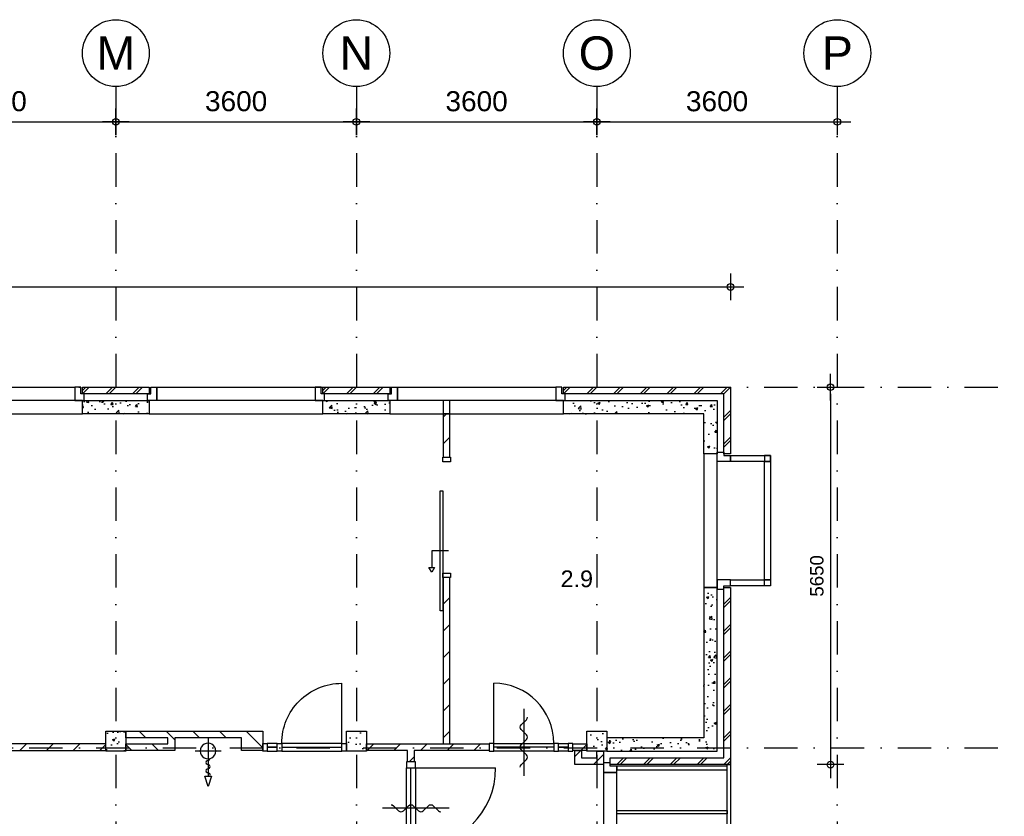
# Model space of a CAD drawing. Header units: millimetres. Extents: x -5500 to 79887, y -71178 to 5500.
# Tile 9 of 14: x 27360 to 42100, y -6423 to 5500. Entities that reach past the tile are written whole.
import ezdxf
from ezdxf.enums import TextEntityAlignment as Align

# ---------------------------------------------------------------- set-up
doc = ezdxf.new("R2010")
doc.units = ezdxf.units.MM
doc.header["$LTSCALE"] = 100
doc.linetypes.add('p_stramien$0$DASHDOT', pattern=[1, 0.5, -0.25, 0, -0.25])
for name, color, linetype in [('A--A21--_BUITENWAND', 9, 'Continuous'), ('A--A22--_BINNENWAND', 9, 'Continuous'), ('A--A28--_KONSTRUKTIES', 9, 'Continuous'), ('A--L21--_BUITENWAND', 4, 'Continuous'), ('A--L22--_BINNENWAND', 7, 'Continuous'), ('A--L27--_DAKEN', 7, 'Continuous'), ('A--L28--_KONSTRUKTIES', 4, 'Continuous'), ('A--L31--_BUITENKOZIJN', 4, 'Continuous'), ('A--L32--_BINNENKOZIJN', 4, 'Continuous'), ('A--L65--_BEVEILIGING', 1, 'Continuous'), ('A--M$1A_MAATVOERING', 1, 'Continuous'), ('A--T$1A_0_25MM', 4, 'Continuous'), ('p_stramien$0$A--L$7A-_STRAMIEN', 250, 'p_stramien$0$DASHDOT'), ('p_stramien$0$A--M$1A_MAATVOERING', 1, 'Continuous'), ('p_stramien$0$A--T$1A_0_50MM', 3, 'Continuous')]:
    doc.layers.add(name, color=color, linetype=linetype)
doc.styles.add('p_stramien$0$TEXT-0_30', font='arial.ttf', dxfattribs={"height": 300})
doc.styles.add('p_stramien$0$TEXT-0_50', font='arial.ttf', dxfattribs={"height": 500})
doc.styles.add('TEXT-0_20', font='arial.ttf', dxfattribs={"height": 200})
doc.styles.add('TEXT-0_25', font='arial.ttf', dxfattribs={"height": 250})
doc.dimstyles.new('DIM-2', dxfattribs={"dimscale": 100, "dimtxt": 2, "dimasz": 1, "dimexe": 0, "dimexo": 0, "dimgap": 0, "dimtad": 0, "dimdec": 0, "dimzin": 0, "dimdsep": 46, "dimtxsty": 'TEXT-0_20', "dimblk1": 'MAATPUNT', "dimblk2": 'MAATPUNT', "dimsah": 1, "dimcen": 0, "dimse1": 1, "dimse2": 1, "dimclrd": 9, "dimclre": 1, "dimclrt": 2, "dimazin": 0, "dimtfac": 0.75, "dimtdec": 0, "dimtix": 1, "dimtmove": 2, "dimatfit": 3, "dimfxl": 0, "dimtvp": 1, "dimtolj": 1, "dimtzin": 0, "dimarcsym": 0})
doc.dimstyles.new('p_stramien$0$DIM-3', dxfattribs={"dimscale": 100, "dimtxt": 3, "dimasz": 1, "dimexe": 0, "dimexo": 0, "dimgap": 0, "dimtad": 0, "dimdec": 0, "dimzin": 0, "dimdsep": 46, "dimtxsty": 'p_stramien$0$TEXT-0_30', "dimblk1": 'p_stramien$0$MAATPUNT', "dimblk2": 'p_stramien$0$MAATPUNT', "dimsah": 1, "dimcen": 0, "dimse1": 1, "dimse2": 1, "dimclrd": 9, "dimclre": 1, "dimclrt": 3, "dimazin": 0, "dimtfac": 0.75, "dimtdec": 0, "dimtix": 1, "dimtmove": 2, "dimatfit": 3, "dimfxl": 0, "dimtvp": 1, "dimtolj": 1, "dimtzin": 0, "dimarcsym": 0})
pattern_1 = [(45, (0, 50), (-200, 200), []), (45, (50, 50), (-200, 200), [])]
pattern_2 = [(45, (19350, 0), (-200, 200), [])]
pattern_3 = [(45, (0, 0), (-200, 200), [])]

# ---------------------------------------------------------------- blocks, each defined once
blk = doc.blocks.new('bu_koz_2600')
at = {"layer": 'A--L21--_BUITENWAND', "color": 9}
blk.add_lwpolyline([(0, -300), (2600, -300), (2600, -100), (0, -100)], close=True, dxfattribs=at)
at = {"layer": 'A--L31--_BUITENKOZIJN', "color": 1}
for points in [[(-25, 0), (25, 0), (25, 100), (115, 100), (115, -100), (-25, -100), (-25, 0)], [(2625, 0), (2575, 0), (2575, 100), (2485, 100), (2485, -100), (2625, -100), (2625, 0)]]:
    blk.add_lwpolyline(points, dxfattribs=at)
at = {"layer": 'A--L31--_BUITENKOZIJN', "color": 9}
blk.add_lwpolyline([(115, 100), (2485, 100), (2485, -100), (115, -100)], close=True, dxfattribs=at)
blk = doc.blocks.new('bi_koz_1250')
at = {"layer": 'A--L32--_BINNENKOZIJN', "color": 1}
for points in [[(-57, -67), (57, -67), (57, 0), (-57, 0)], [(0, -67), (57, -67), (57, -967), (0, -967)], [(-57, -1034), (57, -1034), (57, -967), (-57, -967)], [(-57, -1250), (57, -1250), (57, -1183), (-57, -1183)]]:
    blk.add_lwpolyline(points, close=True, dxfattribs=at)
at = {"layer": 'A--L32--_BINNENKOZIJN', "color": 9}
for points in [[(-57, -67), (57, -67), (57, -967), (-57, -967)], [(-57, -1034), (0, -1034), (0, -1183), (-57, -1183)], [(0, -1034), (57, -1034), (57, -1183), (0, -1183)]]:
    blk.add_lwpolyline(points, close=True, dxfattribs=at)
blk.add_lwpolyline([(57, -67), (957, -67)], dxfattribs=at)
blk.add_arc((57, -67), 900, 270, 0, dxfattribs=at)
blk = doc.blocks.new('bi_koz_sfd_1800')
at = {"layer": 'A--L32--_BINNENKOZIJN', "color": 1}
for points in [[(-57, -67), (57, -67), (57, 0), (-57, 0)], [(57, -500), (57, -2300), (97, -2300), (97, -500)], [(-57, -1800), (57, -1800), (57, -1733), (-57, -1733)]]:
    blk.add_lwpolyline(points, close=True, dxfattribs=at)
at = {"layer": 'A--L32--_BINNENKOZIJN', "color": 7}
blk.add_lwpolyline([(-28, -1400), (222, -1400), (222, -1650)], dxfattribs=at)
for points in [[(181, -1650), (222, -1720), (263, -1650)], [(222, -1650), (222, -1650), (222, -1650)]]:
    blk.add_lwpolyline(points, close=True, dxfattribs=at)
blk = doc.blocks.new('bi_koz_2090')
at = {"color": 9}
blk.add_lwpolyline([(67.5, -90), (1267.5, -90)], dxfattribs=at)
at = {"layer": 'A--L32--_BINNENKOZIJN', "color": 1}
for points in [[(-67.5, -90), (67.5, -90), (67.5, 0), (-67.5, 0)], [(0, -90), (67.5, -90), (67.5, -1290), (0, -1290)], [(-67.5, -1380), (67.5, -1380), (67.5, -1290), (-67.5, -1290)], [(-67.5, -2090), (67.5, -2090), (67.5, -2000), (-67.5, -2000)]]:
    blk.add_lwpolyline(points, close=True, dxfattribs=at)
at = {"layer": 'A--L32--_BINNENKOZIJN', "color": 9}
for points in [[(-67.5, -90), (67.5, -90), (67.5, -1290), (-67.5, -1290)], [(-67.5, -1380), (0, -1380), (0, -2000), (-67.5, -2000)], [(0, -1380), (67.5, -1380), (67.5, -2000), (0, -2000)]]:
    blk.add_lwpolyline(points, close=True, dxfattribs=at)
blk.add_arc((67.5, -90), 1200, 270, 0, dxfattribs=at)
blk = doc.blocks.new('brand_slh')
at = {"layer": 'A--L65--_BEVEILIGING', "color": 1, "linetype": 'Continuous'}
for p, q in [((0, 196), (0, -195)), ((-196, 0), (379, 0))]:
    blk.add_line(p, q, dxfattribs=at)
at = {"layer": 'A--L65--_BEVEILIGING'}
blk.add_lwpolyline([(379, -50), (379, 50), (529, 0), (379, -50)], dxfattribs=at)
at = {"layer": 'A--L65--_BEVEILIGING', "color": 1, "linetype": 'Continuous'}
for centre, major_axis, start_param, end_param in [((0, 0), (82.9, 82.9), 5.497787, 8.63938), ((0, 0), (82.9, 82.9), 2.356194, 5.497787), ((109, 0), (22.4, 22.4), 5.504308, 6.956896), ((172, 0), (-22.1, 22.1), 0.785398, 3.926991), ((234, 0), (-22.1, 22.1), 3.926991, 7.068583), ((297, 0), (-22.1, 22.1), 0.785398, 3.926991), ((360, 0), (-22.3, 22.3), -0.778194, 0.778194)]:
    blk.add_ellipse(centre, major_axis=major_axis, ratio=1, start_param=start_param, end_param=end_param, dxfattribs=at)
blk = doc.blocks.new('brand_zs')
at = {"layer": 'A--L65--_BEVEILIGING'}
blk.add_lwpolyline([(-298, 50, -0.198912), (-263, 35), (-185, -43, 0.414214), (-114, -43), (-35, 35, -0.414214), (35, 35), (114, -43, 0.414214), (185, -43), (263, 35, -0.414214), (334, 35), (412, -43, 0.203344), (448, -58)], format="xyb", dxfattribs=at)
blk.add_lwpolyline([(573, -4), (-427, -4)], dxfattribs=at)
blk = doc.blocks.new('bu_koz_2090')
at = {"layer": 'A--L31--_BUITENKOZIJN', "color": 1}
for points in [[(-100, -115), (100, -115), (100, -25), (0, -25), (0, 25), (-100, 25), (-100, -115)], [(-100, -1975), (100, -1975), (100, -2065), (0, -2065), (0, -2115), (-100, -2115), (-100, -1975)]]:
    blk.add_lwpolyline(points, dxfattribs=at)
at = {"layer": 'A--L31--_BUITENKOZIJN', "color": 9}
blk.add_lwpolyline([(-100, -115), (-100, -1975), (100, -1975), (100, -115)], close=True, dxfattribs=at)
blk = doc.blocks.new('p_stramien$0$stramien')
at = {"layer": 'p_stramien$0$A--M$1A_MAATVOERING', "color": 1}
blk.add_circle((0, 0), 500, dxfattribs=at)
at = {"layer": 'p_stramien$0$A--T$1A_0_50MM', "style": 'p_stramien$0$TEXT-0_50'}
blk.add_attdef('AS', text='', height=500, dxfattribs=at).set_placement((0, 0), align=Align.MIDDLE_CENTER)
blk = doc.blocks.new('p_stramien$0$MAATPUNT')
at = {"color": 9, "linetype": 'Continuous'}
for p, q in [((0, 2), (0, -2)), ((-2, 0), (2, 0))]:
    blk.add_line(p, q, dxfattribs=at)
at = {"color": 1, "linetype": 'Continuous'}
blk.add_circle((0, 0), 0.5, dxfattribs=at)
blk = doc.blocks.new('*D328')
at = {"layer": 'p_stramien$0$A--M$1A_MAATVOERING', "color": 9, "lineweight": -2}
blk.add_line((25300, 3971), (28700, 3971), dxfattribs=at)
at = {"layer": 'p_stramien$0$A--M$1A_MAATVOERING', "color": 9, "lineweight": -2, "xscale": 100, "yscale": 100, "zscale": 100, "rotation": 180}
blk.add_blockref('p_stramien$0$MAATPUNT', (25200, 3971), dxfattribs=at)
at = {"layer": 'p_stramien$0$A--M$1A_MAATVOERING', "color": 9, "lineweight": -2, "xscale": 100, "yscale": 100, "zscale": 100}
blk.add_blockref('p_stramien$0$MAATPUNT', (28800, 3971), dxfattribs=at)
at = {"layer": 'p_stramien$0$A--M$1A_MAATVOERING', "color": 3, "insert": (27000, 4278), "char_height": 300, "attachment_point": 5, "style": 'p_stramien$0$TEXT-0_30'}
blk.add_mtext('\\A1;3600', dxfattribs=at)
blk = doc.blocks.new('*D326')
at = {"layer": 'p_stramien$0$A--M$1A_MAATVOERING', "color": 9, "lineweight": -2}
blk.add_line((28900, 3971), (32300, 3971), dxfattribs=at)
at = {"layer": 'p_stramien$0$A--M$1A_MAATVOERING', "color": 9, "lineweight": -2, "xscale": 100, "yscale": 100, "zscale": 100, "rotation": 180}
blk.add_blockref('p_stramien$0$MAATPUNT', (28800, 3971), dxfattribs=at)
at = {"layer": 'p_stramien$0$A--M$1A_MAATVOERING', "color": 9, "lineweight": -2, "xscale": 100, "yscale": 100, "zscale": 100}
blk.add_blockref('p_stramien$0$MAATPUNT', (32400, 3971), dxfattribs=at)
at = {"layer": 'p_stramien$0$A--M$1A_MAATVOERING', "color": 3, "insert": (30600, 4278), "char_height": 300, "attachment_point": 5, "style": 'p_stramien$0$TEXT-0_30'}
blk.add_mtext('\\A1;3600', dxfattribs=at)
blk = doc.blocks.new('*D324')
at = {"layer": 'p_stramien$0$A--M$1A_MAATVOERING', "color": 9, "lineweight": -2}
blk.add_line((32500, 3971.26223), (35900, 3971.26223), dxfattribs=at)
at = {"layer": 'p_stramien$0$A--M$1A_MAATVOERING', "color": 9, "lineweight": -2, "xscale": 100, "yscale": 100, "zscale": 100, "rotation": 180}
blk.add_blockref('p_stramien$0$MAATPUNT', (32400, 3971.26223), dxfattribs=at)
at = {"layer": 'p_stramien$0$A--M$1A_MAATVOERING', "color": 9, "lineweight": -2, "xscale": 100, "yscale": 100, "zscale": 100}
blk.add_blockref('p_stramien$0$MAATPUNT', (36000, 3971.26223), dxfattribs=at)
at = {"layer": 'p_stramien$0$A--M$1A_MAATVOERING', "color": 3, "insert": (34200, 4277.56223), "char_height": 300, "attachment_point": 5, "style": 'p_stramien$0$TEXT-0_30'}
blk.add_mtext('\\A1;3600', dxfattribs=at)
blk = doc.blocks.new('*D322')
at = {"layer": 'p_stramien$0$A--M$1A_MAATVOERING', "color": 9, "lineweight": -2}
blk.add_line((36100, 3971.26223), (39500, 3971.26223), dxfattribs=at)
at = {"layer": 'p_stramien$0$A--M$1A_MAATVOERING', "color": 9, "lineweight": -2, "xscale": 100, "yscale": 100, "zscale": 100, "rotation": 180}
blk.add_blockref('p_stramien$0$MAATPUNT', (36000, 3971.26223), dxfattribs=at)
at = {"layer": 'p_stramien$0$A--M$1A_MAATVOERING', "color": 9, "lineweight": -2, "xscale": 100, "yscale": 100, "zscale": 100}
blk.add_blockref('p_stramien$0$MAATPUNT', (39600, 3971.26223), dxfattribs=at)
at = {"layer": 'p_stramien$0$A--M$1A_MAATVOERING', "color": 3, "insert": (37800, 4277.56223), "char_height": 300, "attachment_point": 5, "style": 'p_stramien$0$TEXT-0_30'}
blk.add_mtext('\\A1;3600', dxfattribs=at)
blk = doc.blocks.new('MAATPUNT')
at = {"color": 9, "linetype": 'Continuous'}
for p, q in [((0, 2), (0, -2)), ((-2, 0), (2, 0))]:
    blk.add_line(p, q, dxfattribs=at)
at = {"color": 1, "linetype": 'Continuous'}
blk.add_circle((0, 0), 0.5, dxfattribs=at)
blk = doc.blocks.new('*D194')
at = {"layer": 'A--M$1A_MAATVOERING', "color": 9, "lineweight": -2}
blk.add_line((-100, 1500), (37900, 1500), dxfattribs=at)
at = {"layer": 'A--M$1A_MAATVOERING', "color": 9, "lineweight": -2, "xscale": 100, "yscale": 100, "zscale": 100, "rotation": 180}
blk.add_blockref('MAATPUNT', (-200, 1500), dxfattribs=at)
at = {"layer": 'A--M$1A_MAATVOERING', "color": 9, "lineweight": -2, "xscale": 100, "yscale": 100, "zscale": 100}
blk.add_blockref('MAATPUNT', (38000, 1500), dxfattribs=at)
at = {"layer": 'A--M$1A_MAATVOERING', "color": 2, "insert": (18900, 1704), "char_height": 200, "attachment_point": 5, "style": 'TEXT-0_20'}
blk.add_mtext('\\A1;38200', dxfattribs=at)
blk = doc.blocks.new('*D195')
at = {"layer": 'A--M$1A_MAATVOERING', "color": 9, "lineweight": -2}
blk.add_line((39498, -100), (39498, -5550), dxfattribs=at)
at = {"layer": 'A--M$1A_MAATVOERING', "color": 9, "lineweight": -2, "xscale": 100, "yscale": 100, "zscale": 100}
for p, rotation in [((39498, 0), 90), ((39498, -5650), 270)]:
    blk.add_blockref('MAATPUNT', p, dxfattribs=dict(at, rotation=rotation))
at = {"layer": 'A--M$1A_MAATVOERING', "color": 2, "insert": (39294, -2825), "char_height": 200, "attachment_point": 5, "rotation": 90, "style": 'TEXT-0_20'}
blk.add_mtext('\\A1;5650', dxfattribs=at)
blk = doc.blocks.new('p_stramien')
at = {"layer": 'p_stramien$0$A--L$7A-_STRAMIEN', "ltscale": 10}
for points in [[(28800, 4500), (28800, -70400)], [(32400, 4500), (32400, -70400)], [(36000, 4500), (36000, -70400)], [(39600, 4500), (39600, -70400)], [(-4500.1, 0), (42100, 0)], [(-4500.1, -5400), (42100, -5400)]]:
    blk.add_lwpolyline(points, dxfattribs=at)
at = {"layer": 'p_stramien$0$A--L$7A-_STRAMIEN', "rotation": 360}
for p, values in [((28800, 5000), {'AS': 'M'}), ((32400, 5000), {'AS': 'N'}), ((36000, 5000), {'AS': 'O'}), ((39600, 5000), {'AS': 'P'})]:
    blk.add_blockref('p_stramien$0$stramien', p, dxfattribs=at).add_auto_attribs(values)
at = {"layer": 'p_stramien$0$A--M$1A_MAATVOERING'}
for base, p1, p2, picture, middle in [((28800, 3971.3), (25200, 0), (28800, 0), '*D328', (27000, 4277.6)), ((32400, 3971.3), (28800, 0), (32400, 0), '*D326', (30600, 4277.6)), ((36000, 3971.3), (32400, 0), (36000, 0), '*D324', (34200, 4277.6)), ((39600, 3971.3), (36000, 0), (39600, 0), '*D322', (37800, 4277.6))]:
    dim = blk.add_linear_dim(base=base, p1=p1, p2=p2, dimstyle='p_stramien$0$DIM-3', dxfattribs=at)
    dim.commit()
    dim.dimension.update_dxf_attribs({"geometry": picture, "text_midpoint": middle})

msp = doc.modelspace()

# ---------------------------------------------------------------- hatches: boundary and pattern name
at = {"layer": 'A--A21--_BUITENWAND'}
h = msp.add_hatch(dxfattribs=at)
h.set_pattern_fill('BAKSTEEN', color=256, scale=100, style=0)
h.set_pattern_definition(pattern_1)
h.paths.add_polyline_path([(29300, 0), (28300, 0), (28300, -100), (29300, -100)])
h = msp.add_hatch(dxfattribs=at)
h.set_pattern_fill('BAKSTEEN', color=256, scale=100, style=0)
h.set_pattern_definition(pattern_1)
h.paths.add_polyline_path([(32900, 0), (31900, 0), (31900, -100), (32900, -100)])
h = msp.add_hatch(dxfattribs=at)
h.set_pattern_fill('BAKSTEEN', color=256, scale=100, style=0)
h.set_pattern_definition(pattern_1)
h.paths.add_polyline_path([(38000, 0), (35500, 0), (35500, -100), (37900, -100), (37900, -1000), (38000, -1000)])
h = msp.add_hatch(dxfattribs=at)
h.set_pattern_fill('CONCRETE2', color=256, scale=25, style=0)
h.paths.add_polyline_path([(29300, -200), (28300, -200), (28300, -400), (29300, -400)])
h = msp.add_hatch(dxfattribs=at)
h.set_pattern_fill('CONCRETE2', color=256, scale=25, style=0)
h.paths.add_polyline_path([(32900, -200), (31900, -200), (31900, -400), (32900, -400)])
h = msp.add_hatch(dxfattribs=at)
h.set_pattern_fill('CONCRETE2', color=256, scale=25, style=0)
h.paths.add_polyline_path([(37800, -1000), (37800, -200), (35500, -200), (35500, -400), (37600, -400), (37600, -1000)])
h = msp.add_hatch(dxfattribs=at)
h.set_pattern_fill('CONCRETE2', color=256, scale=25, style=0)
h.paths.add_polyline_path([(37600, -3000), (37600, -5250), (36150, -5250), (36150, -5450), (37800, -5450), (37800, -3000)])
h = msp.add_hatch(dxfattribs=at)
h.set_pattern_fill('BAKSTEEN', color=256, scale=100, style=0)
h.set_pattern_definition(pattern_1)
h.paths.add_polyline_path([(38000, -3000), (37900, -3000), (37900, -5550), (36200, -5550), (36200, -5650), (38000, -5650)])
at = {"layer": 'A--A22--_BINNENWAND'}
h = msp.add_hatch(dxfattribs=at)
h.set_pattern_fill('KALKZANDSTEEN', color=256, scale=100, style=0)
h.set_pattern_definition(pattern_2)
h.paths.add_polyline_path([(33700, -400), (33700, -1050), (33800, -1050), (33800, -400)])
h = msp.add_hatch(dxfattribs=at)
h.set_pattern_fill('KALKZANDSTEEN', color=256, scale=100, style=0)
h.set_pattern_definition(pattern_2)
h.paths.add_polyline_path([(33700, -2850), (33700, -5340), (33800, -5340), (33800, -2850)])
h = msp.add_hatch(dxfattribs=at)
h.set_pattern_fill('KALKZANDSTEEN', color=256, scale=100, angle=180, style=0)
h.set_pattern_definition([(135, (61200, 0), (200, 200), [])])
h.paths.add_polyline_path([(31000, -5150), (28950, -5150), (28950, -5250), (29580, -5250), (29580, -5340), (28950, -5340), (28950, -5440), (29680, -5440), (29680, -5250), (30680, -5250), (30680, -5440), (31000, -5440)])
h = msp.add_hatch(dxfattribs=at)
h.set_pattern_fill('KALKZANDSTEEN', color=256, scale=100, style=0)
h.set_pattern_definition(pattern_3)
h.paths.add_polyline_path([(28650, -5340), (25350, -5340), (25350, -5440), (28650, -5440)])
h = msp.add_hatch(dxfattribs=at)
h.set_pattern_fill('KALKZANDSTEEN', color=256, scale=100, style=0)
h.set_pattern_definition(pattern_3)
h.paths.add_polyline_path([(32550, -5440), (33167.5, -5440), (33167.5, -5609.1), (33267.5, -5609.1), (33267.5, -5440), (34390, -5440), (34390, -5340), (32550, -5340)])
h = msp.add_hatch(dxfattribs=at)
h.set_pattern_fill('KALKZANDSTEEN', color=256, scale=100, style=0)
h.set_pattern_definition(pattern_3)
h.paths.add_polyline_path([(35850, -5340), (35640, -5340), (35640, -5440), (35850, -5440)])
h = msp.add_hatch(dxfattribs=at)
h.set_pattern_fill('KALKZANDSTEEN', color=256, scale=100, style=0)
h.set_pattern_definition(pattern_3)
h.paths.add_polyline_path([(36100, -5650), (36100, -5450), (36000, -5450), (36000, -5550), (35770, -5550), (35770, -5440), (35670, -5440), (35670, -5650)])
at = {"layer": 'A--A28--_KONSTRUKTIES'}
h = msp.add_hatch(dxfattribs=at)
h.set_pattern_fill('CONCRETE2', color=256, scale=25, style=0)
h.paths.add_polyline_path([(28650, -5150), (28650, -5450), (28950, -5450), (28950, -5150)])
h = msp.add_hatch(dxfattribs=at)
h.set_pattern_fill('CONCRETE2', color=256, scale=25, style=0)
h.paths.add_polyline_path([(32250, -5150), (32250, -5450), (32550, -5450), (32550, -5150)])
h = msp.add_hatch(dxfattribs=at)
h.set_pattern_fill('CONCRETE2', color=256, scale=25, style=0)
h.paths.add_polyline_path([(35850, -5150), (35850, -5450), (36150, -5450), (36150, -5150)])

# ---------------------------------------------------------------- linework, layer by layer
at = {"layer": 'A--L21--_BUITENWAND', "color": 2}
for points in [[(28300, 0), (29300, 0), (29300, -100), (28300, -100)], [(31900, 0), (32900, 0), (32900, -100), (31900, -100)], [(35500, 0), (38000, 0), (38000, -1000), (37900, -1000), (37900, -100), (35500, -100)], [(37900, -3000), (38000, -3000), (38000, -5650), (36200, -5650), (36200, -5550), (37900, -5550)]]:
    msp.add_lwpolyline(points, close=True, dxfattribs=at)
at = {"layer": 'A--L21--_BUITENWAND', "color": 3}
for points in [[(28300, -200), (29300, -200), (29300, -400), (28300, -400)], [(31900, -200), (32900, -200), (32900, -400), (31900, -400)], [(37600, -3000), (37600, -5250), (36150, -5250), (36150, -5450), (37800, -5450), (37800, -3000)]]:
    msp.add_lwpolyline(points, close=True, dxfattribs=at)
msp.add_lwpolyline([(37800, -200), (37800, -1000), (37600, -1000), (37600, -400), (35500, -400), (35500, -200), (37800, -200)], dxfattribs=at)
at = {"layer": 'A--L22--_BINNENWAND', "color": 2}
for points in [[(33700, -400), (33700, -1050), (33800, -1050), (33800, -400)], [(33700, -2850), (33700, -5340), (33800, -5340), (33800, -2850)], [(28950, -5150), (31000, -5150), (31000, -5440), (30680, -5440), (30680, -5250), (29680, -5250), (29680, -5440), (28950, -5440), (28950, -5340), (29580, -5340), (29580, -5250), (28950, -5250)], [(28650, -5340), (25350, -5340), (25350, -5440), (28650, -5440)], [(35640, -5340), (35850, -5340), (35850, -5440), (35640, -5440)]]:
    msp.add_lwpolyline(points, close=True, dxfattribs=at)
for points in [[(33167.5, -5440), (32550, -5440), (32550, -5340), (34390, -5340), (34390, -5440), (33267.5, -5440), (33267.5, -5609.1), (33167.5, -5609.1), (33167.5, -5440)], [(36100, -5450), (36100, -5650), (35670, -5650), (35670, -5440), (35770, -5440), (35770, -5550), (36000, -5550), (36000, -5450), (36100, -5450)]]:
    msp.add_lwpolyline(points, dxfattribs=at)
at = {"layer": 'A--L27--_DAKEN', "color": 9}
for points in [[(36300, -5725), (37950, -5725), (37950, -5675), (36300, -5675)], [(38000, -5650), (38000, -7722.5), (37950, -7722), (37950, -5650)], [(36300, -6338.3), (37950, -6338.3), (37950, -6388.3), (36300, -6388.3)]]:
    msp.add_lwpolyline(points, close=True, dxfattribs=at)
at = {"layer": 'A--L28--_KONSTRUKTIES', "color": 3}
for points in [[(28650, -5450), (28650, -5150), (28950, -5150), (28950, -5450)], [(32250, -5450), (32250, -5150), (32550, -5150), (32550, -5450)], [(35850, -5450), (35850, -5150), (36150, -5150), (36150, -5450)]]:
    msp.add_lwpolyline(points, close=True, dxfattribs=at)
at = {"layer": 'A--L31--_BUITENKOZIJN', "color": 1}
for points in [[(33700, -400), (33800, -400), (33800, -200), (33700, -200)], [(38510, -1115), (38600, -1115), (38600, -1025), (38510, -1025)], [(38510, -2885), (38600, -2885), (38600, -2975), (38510, -2975)]]:
    msp.add_lwpolyline(points, close=True, dxfattribs=at)
at = {"layer": 'A--L31--_BUITENKOZIJN', "color": 9}
for points in [[(37600, -1000), (37600, -3000), (37800, -3000), (37800, -1000)], [(38000, -1025), (38600, -1025), (38600, -1115), (38000, -1115)], [(38600, -1115), (38600, -2885), (38510, -2885), (38510, -1115)], [(38000, -2885), (38600, -2885), (38600, -2975), (38000, -2975)]]:
    msp.add_lwpolyline(points, close=True, dxfattribs=at)
at = {"layer": 'A--L31--_BUITENKOZIJN', "color": 1}
for points in [[(37900, -975), (37900, -1025), (38000, -1025), (38000, -1115), (37800, -1115), (37800, -975), (37900, -975)], [(37900, -3025), (37900, -2975), (38000, -2975), (38000, -2885), (37800, -2885), (37800, -3025), (37900, -3025)]]:
    msp.add_lwpolyline(points, dxfattribs=at)

# ---------------------------------------------------------------- block references
at = {"color": 7}
msp.add_blockref('p_stramien', (0, 0), dxfattribs=at)
for name, p in [('bu_koz_2600', (25700, -100)), ('bu_koz_2600', (29300, -100)), ('bu_koz_2600', (32900, -100)), ('bu_koz_2090', (36200, -5650)), ('brand_zs', (33217.5, -6299.1))]:
    msp.add_blockref(name, p)
at = {"xscale": -1}
msp.add_blockref('bi_koz_sfd_1800', (33750, -1050), dxfattribs=at)
at = {"xscale": -1, "rotation": 270}
msp.add_blockref('bi_koz_1250', (32250, -5389), dxfattribs=at)
for name, p, rotation in [('bi_koz_1250', (34390, -5389), 90.00000000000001), ('brand_zs', (34902.7, -5389), 90), ('brand_slh', (30180, -5445.6), 270)]:
    msp.add_blockref(name, p, dxfattribs=dict(rotation=rotation))
at = {"layer": 'A--L27--_DAKEN', "color": 2}
msp.add_blockref('bi_koz_2090', (33217.5, -5609.1), dxfattribs=at)

# ---------------------------------------------------------------- texts
at = {"layer": 'A--T$1A_0_25MM', "insert": (35700, -2870), "char_height": 100, "width": 708.694, "attachment_point": 5, "style": 'TEXT-0_25'}
msp.add_mtext('\\H2.5x;2.9', dxfattribs=at)

# ---------------------------------------------------------------- dimensions: what is measured, and where the dimension line sits
at = {"layer": 'A--M$1A_MAATVOERING'}
dim = msp.add_linear_dim(base=(38000, 1499.6), p1=(-200, 0), p2=(38000, 0), dimstyle='DIM-2', dxfattribs=at)
dim.commit()
dim.dimension.update_dxf_attribs({"geometry": '*D194', "text_midpoint": (18900, 1703.8)})
dim = msp.add_linear_dim(base=(39497.8, -5650), p1=(38000, 0), p2=(38000, -5650), angle=90, dimstyle='DIM-2', dxfattribs=at)
dim.commit()
dim.dimension.update_dxf_attribs({"geometry": '*D195', "text_midpoint": (39293.6, -2825)})

doc.saveas('drawing.dxf')
